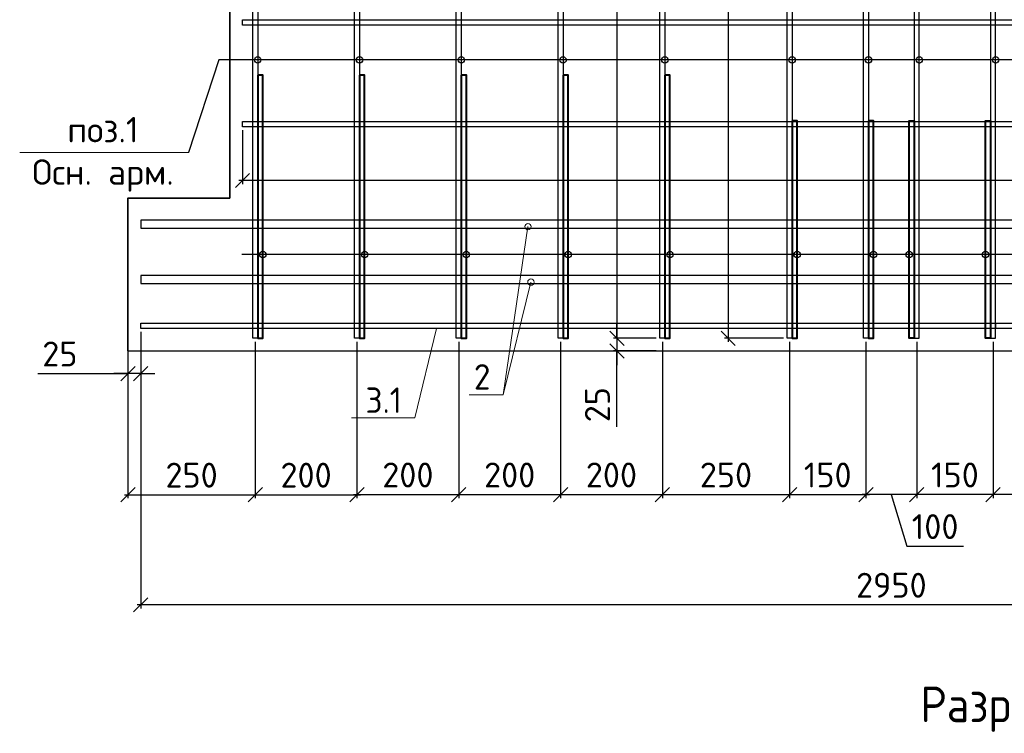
# Model space of a CAD drawing. Header units: millimetres. Extents: x 40580 to 2152466, y -328404 to 177125.
# Tile 223 of 252: x 637687 to 647361, y 160990 to 168006. Entities that reach past the tile are written whole.
import ezdxf
from ezdxf import colors
from ezdxf.entities.mleader import LeaderData, LeaderLine
from ezdxf.math import Vec2, Vec3

# ---------------------------------------------------------------- set-up
doc = ezdxf.new("R2010")
doc.units = ezdxf.units.MM
doc.linetypes.add('CENTER', pattern=[2, 1.25, -0.25, 0.25, -0.25])
for name, color, linetype, lineweight in [('Арм_хомуты', 133, 'Continuous', 18), ('ОСИ', 7, 'CENTER', 15), ('Перекрытие ж_бетон', 250, 'Continuous', 30), ('подоснова', 151, 'Continuous', 5), ('Столовая Двери и окна', 7, 'Continuous', 15), ('ТЕКСТ', 7, 'Continuous', 15)]:
    doc.layers.add(name, color=color, linetype=linetype, lineweight=lineweight)
doc.layers.add('Стена_ бетон несущ.', color=7, linetype='Continuous', lineweight=70, true_color=0xb4b496)
doc.styles.add('GOST-2.304_Type-B', font='GOST_Common.ttf')
doc.styles.get("Standard").update_dxf_attribs({"font": 'isocpeur.ttf'})
doc.styles.add('ГОСТ', font='isocpeur.ttf')
doc.styles.add('ГОСТ 2.304', font='isocpeur.ttf')
doc.dimstyles.new('Осевые', dxfattribs={"dimscale": 0.7, "dimtxt": 450, "dimasz": 400, "dimexe": 100, "dimexo": 100, "dimgap": 100, "dimtad": 1, "dimdec": 0, "dimzin": 0, "dimdsep": 46, "dimtxsty": 'Standard', "dimblk": 'OBLIQUE', "dimcen": 9, "dimdle": 100, "dimazin": 0, "dimtm": 1e-09, "dimtfac": 1, "dimtdec": 0, "dimtofl": 0, "dimtmove": 0, "dimatfit": 3, "dimfxl": 1, "dimtolj": 1, "dimtzin": 0, "dimarcsym": 0})

# ---------------------------------------------------------------- blocks, each defined once
blk = doc.blocks.new('_OBLIQUE')
at = {"color": 0, "linetype": 'ByBlock'}
blk.add_line((-0.5, -0.5), (0.5, 0.5), dxfattribs=at)
blk = doc.blocks.new('*D6338')
at = {"layer": 'Defpoints', "color": 0, "linetype": 'ByBlock', "lineweight": 25, "ltscale": 13, "transparency": 16777216}
for p in [(638876, 164971.4), (653626, 164971.4), (638876, 162253.4)]:
    blk.add_point(p, dxfattribs=at)
at = {"layer": 'ОСИ', "color": 0, "linetype": 'ByBlock', "lineweight": -2, "ltscale": 13, "transparency": 16777216}
for p, q in [((638876, 164936.4), (638876, 162218.4)), ((653626, 164936.4), (653626, 162218.4)), ((653661, 162253.4), (638841, 162253.4))]:
    blk.add_line(p, q, dxfattribs=at)
at = {"layer": 'ОСИ', "color": 0, "linetype": 'ByBlock', "lineweight": -2, "ltscale": 13, "transparency": 16777216, "xscale": 140, "yscale": 140, "zscale": 140, "rotation": 180}
blk.add_blockref('_OBLIQUE', (638876, 162253.4), dxfattribs=at)
at = {"layer": 'ОСИ', "color": 0, "linetype": 'ByBlock', "lineweight": -2, "ltscale": 13, "transparency": 16777216, "xscale": 140, "yscale": 140, "zscale": 140}
blk.add_blockref('_OBLIQUE', (653626, 162253.4), dxfattribs=at)
at = {"layer": 'ОСИ', "color": 0, "linetype": 'ByBlock', "ltscale": 13, "transparency": 16777216, "insert": (646251, 162445.9), "char_height": 245, "attachment_point": 5}
blk.add_mtext('\\A1;2950', dxfattribs=at)
blk = doc.blocks.new('*D6340')
at = {"layer": 'Defpoints', "color": 0, "linetype": 'ByBlock', "lineweight": 25, "ltscale": 13, "transparency": 16777216}
for p in [(638751, 164966.4), (638876, 164966.4), (638751, 164526.9)]:
    blk.add_point(p, dxfattribs=at)
at = {"layer": 'ОСИ', "color": 0, "linetype": 'ByBlock', "lineweight": -2, "ltscale": 13, "transparency": 16777216}
for p, q in [((638751, 164931.4), (638751, 164491.9)), ((638876, 164931.4), (638876, 164491.9)), ((637864.8, 164526.9), (638751, 164526.9)), ((638751, 164526.9), (638611, 164526.9)), ((638876, 164526.9), (638751, 164526.9)), ((638876, 164526.9), (639016, 164526.9))]:
    blk.add_line(p, q, dxfattribs=at)
at = {"layer": 'ОСИ', "color": 0, "linetype": 'ByBlock', "lineweight": -2, "ltscale": 13, "transparency": 16777216, "xscale": 140, "yscale": 140, "zscale": 140}
blk.add_blockref('_OBLIQUE', (638751, 164526.9), dxfattribs=at)
at = {"layer": 'ОСИ', "color": 0, "linetype": 'ByBlock', "lineweight": -2, "ltscale": 13, "transparency": 16777216, "xscale": 140, "yscale": 140, "zscale": 140, "rotation": 180}
blk.add_blockref('_OBLIQUE', (638876, 164526.9), dxfattribs=at)
at = {"layer": 'ОСИ', "color": 0, "linetype": 'ByBlock', "ltscale": 13, "transparency": 16777216, "insert": (638081.8, 164719.4), "char_height": 245, "attachment_point": 5}
blk.add_mtext('\\A1;25', dxfattribs=at)
blk = doc.blocks.new('*D6346')
at = {"layer": 'Defpoints', "color": 0, "linetype": 'ByBlock', "lineweight": 25, "ltscale": 13, "transparency": 16777216}
for p in [(648501, 165321.3), (647250.8, 164874.2), (647250.8, 163337.4)]:
    blk.add_point(p, dxfattribs=at)
at = {"layer": 'ОСИ', "color": 0, "linetype": 'ByBlock', "lineweight": -2, "ltscale": 13, "transparency": 16777216}
for p, q in [((648501, 165286.3), (648501, 163302.4)), ((647250.8, 164839.2), (647250.8, 163302.4)), ((648536, 163337.4), (647215.8, 163337.4))]:
    blk.add_line(p, q, dxfattribs=at)
at = {"layer": 'ОСИ', "color": 0, "linetype": 'ByBlock', "lineweight": -2, "ltscale": 13, "transparency": 16777216, "xscale": 140, "yscale": 140, "zscale": 140, "rotation": 180}
blk.add_blockref('_OBLIQUE', (647250.8, 163337.4), dxfattribs=at)
at = {"layer": 'ОСИ', "color": 0, "linetype": 'ByBlock', "lineweight": -2, "ltscale": 13, "transparency": 16777216, "xscale": 140, "yscale": 140, "zscale": 140}
blk.add_blockref('_OBLIQUE', (648501, 163337.4), dxfattribs=at)
at = {"layer": 'ОСИ', "color": 0, "linetype": 'ByBlock', "ltscale": 13, "transparency": 16777216, "insert": (647875.9, 163529.9), "char_height": 245, "attachment_point": 5}
blk.add_mtext('\\A1;250', dxfattribs=at)
blk = doc.blocks.new('*D6347')
at = {"layer": 'Defpoints', "color": 0, "linetype": 'ByBlock', "lineweight": 25, "ltscale": 13, "transparency": 16777216}
for p in [(646500.8, 164874.2), (647250.8, 164874.2), (646500.8, 163337.4)]:
    blk.add_point(p, dxfattribs=at)
at = {"layer": 'ОСИ', "color": 0, "linetype": 'ByBlock', "lineweight": -2, "ltscale": 13, "transparency": 16777216}
for p, q in [((646500.8, 164839.2), (646500.8, 163302.4)), ((647250.8, 164839.2), (647250.8, 163302.4)), ((647285.8, 163337.4), (646465.8, 163337.4))]:
    blk.add_line(p, q, dxfattribs=at)
at = {"layer": 'ОСИ', "color": 0, "linetype": 'ByBlock', "lineweight": -2, "ltscale": 13, "transparency": 16777216, "xscale": 140, "yscale": 140, "zscale": 140, "rotation": 180}
blk.add_blockref('_OBLIQUE', (646500.8, 163337.4), dxfattribs=at)
at = {"layer": 'ОСИ', "color": 0, "linetype": 'ByBlock', "lineweight": -2, "ltscale": 13, "transparency": 16777216, "xscale": 140, "yscale": 140, "zscale": 140}
blk.add_blockref('_OBLIQUE', (647250.8, 163337.4), dxfattribs=at)
at = {"layer": 'ОСИ', "color": 0, "linetype": 'ByBlock', "ltscale": 13, "transparency": 16777216, "insert": (646875.8, 163529.9), "char_height": 245, "attachment_point": 5}
blk.add_mtext('\\A1;150', dxfattribs=at)
blk = doc.blocks.new('*D6348')
at = {"layer": 'Defpoints', "color": 0, "linetype": 'ByBlock', "lineweight": 25, "ltscale": 13, "transparency": 16777216}
for p in [(646000.8, 164874.2), (646500.8, 164874.2), (646000.8, 163337.4)]:
    blk.add_point(p, dxfattribs=at)
at = {"layer": 'ОСИ', "color": 0, "linetype": 'ByBlock', "lineweight": -2, "ltscale": 13, "transparency": 16777216}
for p, q in [((646000.8, 164839.2), (646000.8, 163302.4)), ((646500.8, 164839.2), (646500.8, 163302.4)), ((646535.8, 163337.4), (645965.8, 163337.4)), ((646250.8, 163337.4), (646403.1, 162829.9)), ((646403.1, 162829.9), (646959.6, 162829.9))]:
    blk.add_line(p, q, dxfattribs=at)
at = {"layer": 'ОСИ', "color": 0, "linetype": 'ByBlock', "lineweight": -2, "ltscale": 13, "transparency": 16777216, "xscale": 140, "yscale": 140, "zscale": 140, "rotation": 180}
blk.add_blockref('_OBLIQUE', (646000.8, 163337.4), dxfattribs=at)
at = {"layer": 'ОСИ', "color": 0, "linetype": 'ByBlock', "lineweight": -2, "ltscale": 13, "transparency": 16777216, "xscale": 140, "yscale": 140, "zscale": 140}
blk.add_blockref('_OBLIQUE', (646500.8, 163337.4), dxfattribs=at)
at = {"layer": 'ОСИ', "color": 0, "linetype": 'ByBlock', "ltscale": 13, "transparency": 16777216, "insert": (646681.3, 163022.4), "char_height": 245, "attachment_point": 5}
blk.add_mtext('\\A1;100', dxfattribs=at)
blk = doc.blocks.new('*D6185')
at = {"layer": 'Defpoints', "color": 0, "linetype": 'ByBlock', "lineweight": 25, "ltscale": 13, "transparency": 16777216}
for p in [(640001, 164874.2), (638751, 164747.3), (640001, 163335.5)]:
    blk.add_point(p, dxfattribs=at)
at = {"layer": 'ОСИ', "color": 0, "linetype": 'ByBlock', "lineweight": -2, "ltscale": 13, "transparency": 16777216}
for p, q in [((640001, 164839.2), (640001, 163300.5)), ((638751, 164712.3), (638751, 163300.5)), ((638716, 163335.5), (640036, 163335.5))]:
    blk.add_line(p, q, dxfattribs=at)
at = {"layer": 'ОСИ', "color": 0, "linetype": 'ByBlock', "lineweight": -2, "ltscale": 13, "transparency": 16777216, "xscale": 140, "yscale": 140, "zscale": 140, "rotation": 180}
blk.add_blockref('_OBLIQUE', (638751, 163335.5), dxfattribs=at)
at = {"layer": 'ОСИ', "color": 0, "linetype": 'ByBlock', "lineweight": -2, "ltscale": 13, "transparency": 16777216, "xscale": 140, "yscale": 140, "zscale": 140}
blk.add_blockref('_OBLIQUE', (640001, 163335.5), dxfattribs=at)
at = {"layer": 'ОСИ', "color": 0, "linetype": 'ByBlock', "ltscale": 13, "transparency": 16777216, "insert": (639376, 163528), "char_height": 245, "attachment_point": 5}
blk.add_mtext('\\A1;250', dxfattribs=at)
blk = doc.blocks.new('*D6186')
at = {"layer": 'Defpoints', "color": 0, "linetype": 'ByBlock', "lineweight": 25, "ltscale": 13, "transparency": 16777216}
for p in [(640001, 164874.2), (641001, 164874.2), (641001, 163335.5)]:
    blk.add_point(p, dxfattribs=at)
at = {"layer": 'ОСИ', "color": 0, "linetype": 'ByBlock', "lineweight": -2, "ltscale": 13, "transparency": 16777216}
for p, q in [((640001, 164839.2), (640001, 163300.5)), ((641001, 164839.2), (641001, 163300.5)), ((639966, 163335.5), (641036, 163335.5))]:
    blk.add_line(p, q, dxfattribs=at)
at = {"layer": 'ОСИ', "color": 0, "linetype": 'ByBlock', "lineweight": -2, "ltscale": 13, "transparency": 16777216, "xscale": 140, "yscale": 140, "zscale": 140, "rotation": 180}
blk.add_blockref('_OBLIQUE', (640001, 163335.5), dxfattribs=at)
at = {"layer": 'ОСИ', "color": 0, "linetype": 'ByBlock', "lineweight": -2, "ltscale": 13, "transparency": 16777216, "xscale": 140, "yscale": 140, "zscale": 140}
blk.add_blockref('_OBLIQUE', (641001, 163335.5), dxfattribs=at)
at = {"layer": 'ОСИ', "color": 0, "linetype": 'ByBlock', "ltscale": 13, "transparency": 16777216, "insert": (640501, 163528), "char_height": 245, "attachment_point": 5}
blk.add_mtext('\\A1;200', dxfattribs=at)
blk = doc.blocks.new('*D6187')
at = {"layer": 'Defpoints', "color": 0, "linetype": 'ByBlock', "lineweight": 25, "ltscale": 13, "transparency": 16777216}
for p in [(641001, 164874.2), (642001, 164874.2), (642001, 163337.4)]:
    blk.add_point(p, dxfattribs=at)
at = {"layer": 'ОСИ', "color": 0, "linetype": 'ByBlock', "lineweight": -2, "ltscale": 13, "transparency": 16777216}
for p, q in [((641001, 164839.2), (641001, 163302.4)), ((642001, 164839.2), (642001, 163302.4)), ((640966, 163337.4), (642036, 163337.4))]:
    blk.add_line(p, q, dxfattribs=at)
at = {"layer": 'ОСИ', "color": 0, "linetype": 'ByBlock', "lineweight": -2, "ltscale": 13, "transparency": 16777216, "xscale": 140, "yscale": 140, "zscale": 140, "rotation": 180}
blk.add_blockref('_OBLIQUE', (641001, 163337.4), dxfattribs=at)
at = {"layer": 'ОСИ', "color": 0, "linetype": 'ByBlock', "lineweight": -2, "ltscale": 13, "transparency": 16777216, "xscale": 140, "yscale": 140, "zscale": 140}
blk.add_blockref('_OBLIQUE', (642001, 163337.4), dxfattribs=at)
at = {"layer": 'ОСИ', "color": 0, "linetype": 'ByBlock', "ltscale": 13, "transparency": 16777216, "insert": (641501, 163529.9), "char_height": 245, "attachment_point": 5}
blk.add_mtext('\\A1;200', dxfattribs=at)
blk = doc.blocks.new('*D6188')
at = {"layer": 'Defpoints', "color": 0, "linetype": 'ByBlock', "lineweight": 25, "ltscale": 13, "transparency": 16777216}
for p in [(642001, 164874.2), (643001, 164874.2), (643001, 163337.4)]:
    blk.add_point(p, dxfattribs=at)
at = {"layer": 'ОСИ', "color": 0, "linetype": 'ByBlock', "lineweight": -2, "ltscale": 13, "transparency": 16777216}
for p, q in [((642001, 164839.2), (642001, 163302.4)), ((643001, 164839.2), (643001, 163302.4)), ((641966, 163337.4), (643036, 163337.4))]:
    blk.add_line(p, q, dxfattribs=at)
at = {"layer": 'ОСИ', "color": 0, "linetype": 'ByBlock', "lineweight": -2, "ltscale": 13, "transparency": 16777216, "xscale": 140, "yscale": 140, "zscale": 140, "rotation": 180}
blk.add_blockref('_OBLIQUE', (642001, 163337.4), dxfattribs=at)
at = {"layer": 'ОСИ', "color": 0, "linetype": 'ByBlock', "lineweight": -2, "ltscale": 13, "transparency": 16777216, "xscale": 140, "yscale": 140, "zscale": 140}
blk.add_blockref('_OBLIQUE', (643001, 163337.4), dxfattribs=at)
at = {"layer": 'ОСИ', "color": 0, "linetype": 'ByBlock', "ltscale": 13, "transparency": 16777216, "insert": (642501, 163529.9), "char_height": 245, "attachment_point": 5}
blk.add_mtext('\\A1;200', dxfattribs=at)
blk = doc.blocks.new('*D6189')
at = {"layer": 'Defpoints', "color": 0, "linetype": 'ByBlock', "lineweight": 25, "ltscale": 13, "transparency": 16777216}
for p in [(643001, 164874.2), (644001, 164874.2), (644001, 163337.4)]:
    blk.add_point(p, dxfattribs=at)
at = {"layer": 'ОСИ', "color": 0, "linetype": 'ByBlock', "lineweight": -2, "ltscale": 13, "transparency": 16777216}
for p, q in [((643001, 164839.2), (643001, 163302.4)), ((644001, 164839.2), (644001, 163302.4)), ((642966, 163337.4), (644036, 163337.4))]:
    blk.add_line(p, q, dxfattribs=at)
at = {"layer": 'ОСИ', "color": 0, "linetype": 'ByBlock', "lineweight": -2, "ltscale": 13, "transparency": 16777216, "xscale": 140, "yscale": 140, "zscale": 140, "rotation": 180}
blk.add_blockref('_OBLIQUE', (643001, 163337.4), dxfattribs=at)
at = {"layer": 'ОСИ', "color": 0, "linetype": 'ByBlock', "lineweight": -2, "ltscale": 13, "transparency": 16777216, "xscale": 140, "yscale": 140, "zscale": 140}
blk.add_blockref('_OBLIQUE', (644001, 163337.4), dxfattribs=at)
at = {"layer": 'ОСИ', "color": 0, "linetype": 'ByBlock', "ltscale": 13, "transparency": 16777216, "insert": (643501, 163529.9), "char_height": 245, "attachment_point": 5}
blk.add_mtext('\\A1;200', dxfattribs=at)
blk = doc.blocks.new('*D6190')
at = {"layer": 'Defpoints', "color": 0, "linetype": 'ByBlock', "lineweight": 25, "ltscale": 13, "transparency": 16777216}
for p in [(644001, 164874.2), (645251.2, 164874.2), (645251.2, 163337.4)]:
    blk.add_point(p, dxfattribs=at)
at = {"layer": 'ОСИ', "color": 0, "linetype": 'ByBlock', "lineweight": -2, "ltscale": 13, "transparency": 16777216}
for p, q in [((644001, 164839.2), (644001, 163302.4)), ((645251.2, 164839.2), (645251.2, 163302.4)), ((643966, 163337.4), (645286.2, 163337.4))]:
    blk.add_line(p, q, dxfattribs=at)
at = {"layer": 'ОСИ', "color": 0, "linetype": 'ByBlock', "lineweight": -2, "ltscale": 13, "transparency": 16777216, "xscale": 140, "yscale": 140, "zscale": 140, "rotation": 180}
blk.add_blockref('_OBLIQUE', (644001, 163337.4), dxfattribs=at)
at = {"layer": 'ОСИ', "color": 0, "linetype": 'ByBlock', "lineweight": -2, "ltscale": 13, "transparency": 16777216, "xscale": 140, "yscale": 140, "zscale": 140}
blk.add_blockref('_OBLIQUE', (645251.2, 163337.4), dxfattribs=at)
at = {"layer": 'ОСИ', "color": 0, "linetype": 'ByBlock', "ltscale": 13, "transparency": 16777216, "insert": (644626.1, 163529.9), "char_height": 245, "attachment_point": 5}
blk.add_mtext('\\A1;250', dxfattribs=at)
blk = doc.blocks.new('*D6191')
at = {"layer": 'Defpoints', "color": 0, "linetype": 'ByBlock', "lineweight": 25, "ltscale": 13, "transparency": 16777216}
for p in [(645251.2, 164874.2), (646001.2, 164874.2), (646001.2, 163337.4)]:
    blk.add_point(p, dxfattribs=at)
at = {"layer": 'ОСИ', "color": 0, "linetype": 'ByBlock', "lineweight": -2, "ltscale": 13, "transparency": 16777216}
for p, q in [((645251.2, 164839.2), (645251.2, 163302.4)), ((646001.2, 164839.2), (646001.2, 163302.4)), ((645216.2, 163337.4), (646036.2, 163337.4))]:
    blk.add_line(p, q, dxfattribs=at)
at = {"layer": 'ОСИ', "color": 0, "linetype": 'ByBlock', "lineweight": -2, "ltscale": 13, "transparency": 16777216, "xscale": 140, "yscale": 140, "zscale": 140, "rotation": 180}
blk.add_blockref('_OBLIQUE', (645251.2, 163337.4), dxfattribs=at)
at = {"layer": 'ОСИ', "color": 0, "linetype": 'ByBlock', "lineweight": -2, "ltscale": 13, "transparency": 16777216, "xscale": 140, "yscale": 140, "zscale": 140}
blk.add_blockref('_OBLIQUE', (646001.2, 163337.4), dxfattribs=at)
at = {"layer": 'ОСИ', "color": 0, "linetype": 'ByBlock', "ltscale": 13, "transparency": 16777216, "insert": (645626.2, 163529.9), "char_height": 245, "attachment_point": 5}
blk.add_mtext('\\A1;150', dxfattribs=at)
blk = doc.blocks.new('*D6349')
at = {"layer": 'Defpoints', "color": 0, "linetype": 'ByBlock', "lineweight": 25, "ltscale": 13, "transparency": 16777216}
for p in [(645226, 172372.4), (644647.4, 164874.2), (645225.8, 164874.2)]:
    blk.add_point(p, dxfattribs=at)
at = {"layer": 'ОСИ', "color": 0, "linetype": 'ByBlock', "lineweight": -2, "ltscale": 13, "transparency": 16777216}
for p, q in [((644647.4, 172407.4), (644647.4, 164839.2)), ((645191, 172372.4), (644612.4, 172372.4)), ((645190.8, 164874.2), (644612.4, 164874.2))]:
    blk.add_line(p, q, dxfattribs=at)
at = {"layer": 'ОСИ', "color": 0, "linetype": 'ByBlock', "lineweight": -2, "ltscale": 13, "transparency": 16777216, "xscale": 140, "yscale": 140, "zscale": 140}
for p, rotation in [((644647.4, 172372.4), 90), ((644647.4, 164874.2), 270)]:
    blk.add_blockref('_OBLIQUE', p, dxfattribs=dict(at, rotation=rotation))
at = {"layer": 'ОСИ', "color": 0, "linetype": 'ByBlock', "ltscale": 13, "transparency": 16777216, "insert": (644454.9, 168623.3), "char_height": 245, "attachment_point": 5, "rotation": 90}
blk.add_mtext('\\A1;1500', dxfattribs=at)
blk = doc.blocks.new('*D6350')
at = {"layer": 'Defpoints', "color": 0, "linetype": 'ByBlock', "lineweight": 25, "ltscale": 13, "transparency": 16777216}
for p in [(643976, 172372.4), (643555.5, 164874.1), (643976, 164874.1)]:
    blk.add_point(p, dxfattribs=at)
at = {"layer": 'ОСИ', "color": 0, "linetype": 'ByBlock', "lineweight": -2, "ltscale": 13, "transparency": 16777216}
for p, q in [((643555.5, 172407.4), (643555.5, 164839.1)), ((643941, 172372.4), (643520.5, 172372.4)), ((643941, 164874.1), (643520.5, 164874.1))]:
    blk.add_line(p, q, dxfattribs=at)
at = {"layer": 'ОСИ', "color": 0, "linetype": 'ByBlock', "lineweight": -2, "ltscale": 13, "transparency": 16777216, "xscale": 140, "yscale": 140, "zscale": 140}
for p, rotation in [((643555.5, 172372.4), 90), ((643555.5, 164874.1), 270)]:
    blk.add_blockref('_OBLIQUE', p, dxfattribs=dict(at, rotation=rotation))
at = {"layer": 'ОСИ', "color": 0, "linetype": 'ByBlock', "ltscale": 13, "transparency": 16777216, "insert": (643363, 168421.9), "char_height": 245, "attachment_point": 5, "rotation": 90}
blk.add_mtext('\\A1;1500', dxfattribs=at)
blk = doc.blocks.new('*D6351')
at = {"layer": 'Defpoints', "color": 0, "linetype": 'ByBlock', "lineweight": 25, "ltscale": 13, "transparency": 16777216}
for p in [(639876, 166953.1), (652651, 166953.1), (639876, 166424.3)]:
    blk.add_point(p, dxfattribs=at)
at = {"layer": 'ОСИ', "color": 0, "linetype": 'ByBlock', "lineweight": -2, "ltscale": 13, "transparency": 16777216}
for p, q in [((639876, 166918.1), (639876, 166389.3)), ((652651, 166918.1), (652651, 166389.3)), ((652686, 166424.3), (639841, 166424.3))]:
    blk.add_line(p, q, dxfattribs=at)
at = {"layer": 'ОСИ', "color": 0, "linetype": 'ByBlock', "lineweight": -2, "ltscale": 13, "transparency": 16777216, "xscale": 140, "yscale": 140, "zscale": 140, "rotation": 180}
blk.add_blockref('_OBLIQUE', (639876, 166424.3), dxfattribs=at)
at = {"layer": 'ОСИ', "color": 0, "linetype": 'ByBlock', "lineweight": -2, "ltscale": 13, "transparency": 16777216, "xscale": 140, "yscale": 140, "zscale": 140}
blk.add_blockref('_OBLIQUE', (652651, 166424.3), dxfattribs=at)
at = {"layer": 'ОСИ', "color": 0, "linetype": 'ByBlock', "ltscale": 13, "transparency": 16777216, "insert": (647810.9, 166616.8), "char_height": 245, "attachment_point": 5}
blk.add_mtext('\\A1;2555', dxfattribs=at)
blk = doc.blocks.new('*D6355')
at = {"layer": 'Defpoints', "color": 0, "linetype": 'ByBlock', "lineweight": 25, "ltscale": 13, "transparency": 16777216}
for p in [(643976, 164874.1), (643555.5, 164749.8), (643975.8, 164749.8)]:
    blk.add_point(p, dxfattribs=at)
at = {"layer": 'ОСИ', "color": 0, "linetype": 'ByBlock', "lineweight": -2, "ltscale": 13, "transparency": 16777216}
for p, q in [((643555.5, 164874.1), (643555.5, 165014.1)), ((643941, 164874.1), (643520.5, 164874.1)), ((643555.5, 164874.1), (643555.5, 164749.8)), ((643940.8, 164749.8), (643520.5, 164749.8)), ((643555.5, 164749.8), (643555.5, 164609.8)), ((643555.5, 164003.6), (643555.5, 164749.8))]:
    blk.add_line(p, q, dxfattribs=at)
at = {"layer": 'ОСИ', "color": 0, "linetype": 'ByBlock', "lineweight": -2, "ltscale": 13, "transparency": 16777216, "xscale": 140, "yscale": 140, "zscale": 140}
for p, rotation in [((643555.5, 164874.1), 270), ((643555.5, 164749.8), 90)]:
    blk.add_blockref('_OBLIQUE', p, dxfattribs=dict(at, rotation=rotation))
at = {"layer": 'ОСИ', "color": 0, "linetype": 'ByBlock', "ltscale": 13, "transparency": 16777216, "insert": (643363, 164220.6), "char_height": 245, "attachment_point": 5, "rotation": 90}
blk.add_mtext('\\A1;25', dxfattribs=at)
blk = doc.blocks.new('_None')

msp = doc.modelspace()

# ---------------------------------------------------------------- linework, layer by layer
at = {"layer": 'Арм_хомуты', "color": 18, "lineweight": 40, "true_color": 0x000000}
for points in [[(640026.003, 167459.379), (640026.003, 164874.084), (640076.003, 164874.084), (640076.003, 167459.379)], [(641026.003, 167459.379), (641026.003, 164874.084), (641076.003, 164874.084), (641076.003, 167459.379)], [(642026.003, 167459.379), (642026.003, 164874.084), (642076.003, 164874.084), (642076.003, 167459.379)], [(643026.003, 167459.379), (643026.003, 164874.084), (643076.003, 164874.084), (643076.003, 167459.379)], [(644026.003, 167459.379), (644026.003, 164874.084), (644076.003, 164874.084), (644076.003, 167459.379)], [(645276.003, 167012.211), (645276.003, 164874.084), (645326.003, 164874.084), (645326.003, 167012.211)], [(646026.003, 167012.195), (646026.003, 164874.068), (646076.003, 164874.068), (646076.003, 167012.195)], [(646476.003, 167012.195), (646476.003, 164874.068), (646426.003, 164874.068), (646426.003, 167012.195)], [(647226.003, 167012.211), (647226.003, 164874.084), (647176.003, 164874.084), (647176.003, 167012.211)]]:
    msp.add_lwpolyline(points, close=True, dxfattribs=at)
at = {"layer": 'Перекрытие ж_бетон', "color": 18, "linetype": 'Continuous', "lineweight": 25, "true_color": 0x000000}
for points in [[(639976.003, 164874.084), (639976.003, 172372.365), (640026.003, 172372.365), (640026.003, 164874.084)], [(640976.003, 164874.084), (640976.003, 172372.365), (641026.003, 172372.365), (641026.003, 164874.084)], [(641976.003, 164874.084), (641976.003, 172372.365), (642026.003, 172372.365), (642026.003, 164874.084)], [(642976.003, 164874.084), (642976.003, 172372.365), (643026.003, 172372.365), (643026.003, 164874.084)], [(643976.003, 164874.084), (643976.003, 172372.365), (644026.003, 172372.365), (644026.003, 164874.084)], [(645225.841, 164874.199), (645226.003, 172372.365), (645276.003, 172372.365), (645275.841, 164874.199)], [(645975.841, 164874.199), (645976.003, 172372.365), (646026.003, 172372.365), (646025.841, 164874.199)], [(646525.841, 164874.199), (646526.003, 172372.365), (646476.003, 172372.365), (646475.841, 164874.199)], [(647275.841, 164874.199), (647276.003, 172372.365), (647226.003, 172372.365), (647225.841, 164874.199)], [(639876.003, 168003.112), (652651.003, 168003.112), (652651.003, 167953.112), (639876.003, 167953.112)], [(639876.003, 167003.112), (652651.003, 167003.112), (652651.003, 166953.112), (639876.003, 166953.112)], [(638876.003, 165021.377), (653626.003, 165021.377), (653626.003, 164971.377), (638876.003, 164971.377)]]:
    msp.add_lwpolyline(points, close=True, dxfattribs=at)
at = {"layer": 'Перекрытие ж_бетон', "color": 18, "linetype": 'Continuous', "lineweight": 30, "true_color": 0x000000}
for points in [[(653626.003, 166036.192), (638876.003, 166036.192), (638876.003, 165956.192), (653626.003, 165956.192)], [(653626.003, 165490.794), (638876.003, 165490.794), (638876.003, 165410.794), (653626.003, 165410.794)], [(638876.003, 165021.227), (647275.843, 165021.227), (647275.843, 164971.227), (638876.003, 164971.227)]]:
    msp.add_lwpolyline(points, close=True, dxfattribs=at)
at = {"layer": 'подоснова', "color": 18, "ltscale": 0.3, "true_color": 0x000000}
for p, q in [((639350.236, 166699.05), (637687.032, 166699.05)), ((642709.627, 165425.794), (642438.404, 164319.325))]:
    msp.add_line(p, q, dxfattribs=at)
for centre in [(642681.037, 165971.192), (642709.627, 165425.794)]:
    msp.add_circle(centre, 30.99, dxfattribs=at)
at = {"layer": 'Стена_ бетон несущ.', "color": 18, "linetype": 'Continuous', "lineweight": 35, "true_color": 0x000000, "transparency": 33554687}
msp.add_lwpolyline([(639751.003, 172501.251), (639751.003, 170851.251), (638751.003, 170851.251), (638751.003, 169101.251), (639751.003, 169101.251), (639751.003, 166251.251), (638751.003, 166251.251), (638751.003, 164751.251), (652751.003, 164747.288), (653751.003, 164747.288), (653751.003, 166247.288), (652751.003, 166247.288), (652751.003, 169097.288), (653751.003, 169097.288), (653751.003, 170847.288), (652751.003, 170847.288), (652751.003, 172497.288), (639751.003, 172501.251)], dxfattribs=at)
at = {"layer": 'Столовая Двери и окна', "color": 18, "lineweight": 25, "true_color": 0x000000}
for p, q in [((639644.846, 167610.236), (639344.89, 166699.05)), ((652476.003, 167610.236), (639644.846, 167610.236)), ((653885.494, 165696.564), (639868.46, 165696.564))]:
    msp.add_line(p, q, dxfattribs=at)
at = {"layer": 'Столовая Двери и окна', "color": 18, "lineweight": 30, "true_color": 0x000000}
for centre in [(640026.003, 167610.236), (641026.003, 167610.236), (642026.003, 167610.236), (643026.003, 167610.236), (644026.003, 167610.236), (645275.988, 167610.236), (646025.988, 167610.236), (646525.988, 167610.236), (647275.988, 167610.236), (640076.003, 165696.564), (641076.003, 165696.564), (642076.003, 165696.564), (643076.003, 165696.564), (644076.003, 165696.564), (645326.003, 165696.564), (646076.003, 165696.564), (646426.003, 165696.564), (647176.003, 165696.564)]:
    msp.add_circle(centre, 30.99, dxfattribs=at)

# ---------------------------------------------------------------- texts
at = {"layer": 'подоснова', "color": 18, "ltscale": 0.3, "true_color": 0x000000, "insert": (638505.509, 166890.48), "char_height": 250, "width": 3270.99844, "attachment_point": 5, "style": 'ГОСТ 2.304'}
msp.add_mtext(' \\Pпоз.1\\PОсн. арм. ', dxfattribs=at)
at = {"layer": 'ТЕКСТ', "color": 18, "ltscale": 6, "true_color": 0x000000, "insert": (648095.272, 161449.632), "char_height": 350, "width": 9466.5846, "attachment_point": 2, "style": 'ГОСТ'}
msp.add_mtext('{\\W0.9;Разрез 10-10 (8)}', dxfattribs=at)

# ---------------------------------------------------------------- dimensions: what is measured, and where the dimension line sits
at = {"layer": 'ОСИ', "color": 18, "linetype": 'ByBlock', "ltscale": 13, "true_color": 0x000000}
for base, p1, p2, angle, picture, middle in [((643555.464, 164874.084), (643976.003, 172372.365), (643976.003, 164874.084), 90, '*D6350', (643555.464, 168421.908)), ((639876.003, 166424.31), (652651.003, 166953.112), (639876.003, 166953.112), 180, '*D6351', (647810.876, 166424.31)), ((638751.003, 164526.852), (638876.003, 164966.377), (638751.003, 164966.377), 180, '*D6340', (638081.8, 164427.859)), ((643555.464, 164749.772), (643976.003, 164874.084), (643975.841, 164749.772), 90, '*D6355', (643559.552, 164220.581))]:
    dim = msp.add_linear_dim(base=base, p1=p1, p2=p2, angle=angle, dimstyle='Осевые', override={"dimtxt": 350, "dimasz": 200, "dimexe": 50, "dimexo": 50, "dimlfac": 0.2, "dimdle": 50, "dimtmove": 1}, dxfattribs=at)
    dim.commit()
    dim.dimension.update_dxf_attribs({"geometry": picture, "text_midpoint": middle, "dimtype": 160})
for base, p1, p2, angle, picture, middle in [((644647.365, 164874.199), (645226.003, 172372.365), (645225.841, 164874.199), 90, '*D6349', (644454.865, 168623.282)), ((647250.841, 163337.374), (648501.003, 165321.253), (647250.841, 164874.199), 180, '*D6346', (647875.922, 163529.874)), ((638876.003, 162253.406), (653626.003, 164971.377), (638876.003, 164971.377), 180, '*D6338', (646251.003, 162445.906)), ((646000.841, 163337.374), (646500.841, 164874.199), (646000.841, 164874.199), 180, '*D6348', (646473.091, 163022.374)), ((646500.841, 163337.374), (647250.841, 164874.199), (646500.841, 164874.199), 180, '*D6347', (646875.841, 163529.874))]:
    dim = msp.add_linear_dim(base=base, p1=p1, p2=p2, angle=angle, dimstyle='Осевые', override={"dimtxt": 350, "dimasz": 200, "dimexe": 50, "dimexo": 50, "dimlfac": 0.2, "dimdle": 50, "dimtmove": 1}, dxfattribs=at)
    dim.commit()
    dim.dimension.update_dxf_attribs({"geometry": picture, "text_midpoint": middle})
for base, p1, p2, picture, middle in [((640001.003, 163335.499), (638751.003, 164747.288), (640001.003, 164874.199), '*D6185', (639376.003, 163527.999)), ((641001.003, 163335.499), (640001.003, 164874.199), (641001.003, 164874.199), '*D6186', (640501.003, 163527.999)), ((642001.003, 163337.374), (641001.003, 164874.199), (642001.003, 164874.199), '*D6187', (641501.003, 163529.874)), ((643001.003, 163337.374), (642001.003, 164874.199), (643001.003, 164874.199), '*D6188', (642501.003, 163529.874)), ((644001.003, 163337.374), (643001.003, 164874.199), (644001.003, 164874.199), '*D6189', (643501.003, 163529.874)), ((645251.165, 163337.374), (644001.003, 164874.199), (645251.165, 164874.199), '*D6190', (644626.084, 163529.874)), ((646001.165, 163337.374), (645251.165, 164874.199), (646001.165, 164874.199), '*D6191', (645626.165, 163529.874))]:
    dim = msp.add_linear_dim(base=base, p1=p1, p2=p2, dimstyle='Осевые', override={"dimtxt": 350, "dimasz": 200, "dimexe": 50, "dimexo": 50, "dimlfac": 0.2, "dimdle": 50, "dimtmove": 1}, dxfattribs=at)
    dim.commit()
    dim.dimension.update_dxf_attribs({"geometry": picture, "text_midpoint": middle})

# ---------------------------------------------------------------- leaders
at = {"layer": 'подоснова', "color": 18, "ltscale": 0.3, "true_color": 0x000000}
ml = msp.add_multileader_mtext('Standard', dxfattribs=at)
ml.set_content('2', color=(0, 0, 0), style='GOST-2.304_Type-B')
ml.set_leader_properties(color=256, linetype='ByLayer', lineweight=15)
ml.set_arrow_properties(name='NONE')
ml.build(insert=Vec2(0, 0))
ml.multileader.update_dxf_attribs({"text_left_attachment_type": 6, "text_right_attachment_type": 6, "dogleg_length": 0.1, "arrow_head_size": 18})
ctx = ml.context
ctx.base_point, ctx.char_height, ctx.arrow_head_size, ctx.landing_gap_size, ctx.plane_origin = Vec3(642148.339, 164319.325), 250, 18, 20, Vec3(629745.366, 165226.209)
ctx.left_attachment, ctx.right_attachment, ctx.text_align_type = 6, 6, 1
notes = []
notes.append((ctx, [(1, (1, 1, 0), (642438.404, 164319.325), (-1, 0), 125.065, [(0, [(642681.037, 165971.192)], 0, [])])]))
ctx.mtext.insert, ctx.mtext.alignment, ctx.mtext.flow_direction = Vec3(642230.839, 164619.325), 2, 5
ml = msp.add_multileader_mtext('Standard', dxfattribs=at)
ml.set_content('3.1', color=(0, 0, 0), style='GOST-2.304_Type-B')
ml.set_leader_properties(color=256, linetype='ByLayer', lineweight=15)
ml.set_arrow_properties(name='NONE')
ml.build(insert=Vec2(0, 0))
ml.multileader.update_dxf_attribs({"text_left_attachment_type": 6, "text_right_attachment_type": 6, "dogleg_length": 0.1, "arrow_head_size": 18})
ctx = ml.context
ctx.base_point, ctx.char_height, ctx.arrow_head_size, ctx.landing_gap_size, ctx.plane_origin = Vec3(641080.76, 164090.133), 250, 18, 20, Vec3(654551.166, 163857.236)
ctx.left_attachment, ctx.right_attachment, ctx.text_align_type = 6, 6, 1
notes.append((ctx, [(0, (1, 1, 0), (641569.423, 164090.133), (-1, 0), 123.663, [(0, [(641782.087, 164971.227)], 0, [])])]))
ctx.mtext.insert, ctx.mtext.alignment, ctx.mtext.flow_direction = Vec3(641263.26, 164390.133), 2, 5
for ctx, leaders in notes:
    for number, flags, end, landing, length, lines in leaders:
        leader = LeaderData()
        leader.index, (leader.has_last_leader_line, leader.has_dogleg_vector, leader.attachment_direction) = number, flags
        leader.last_leader_point, leader.dogleg_vector, leader.dogleg_length = Vec3(end), Vec3(landing), length
        for number, points, colour, breaks in lines:
            line = LeaderLine()
            line.index, line.vertices, line.color, line.breaks = number, Vec3.list(points), colors.encode_raw_color(colour), breaks
            leader.lines.append(line)
        ctx.leaders.append(leader)

doc.saveas('drawing.dxf')
